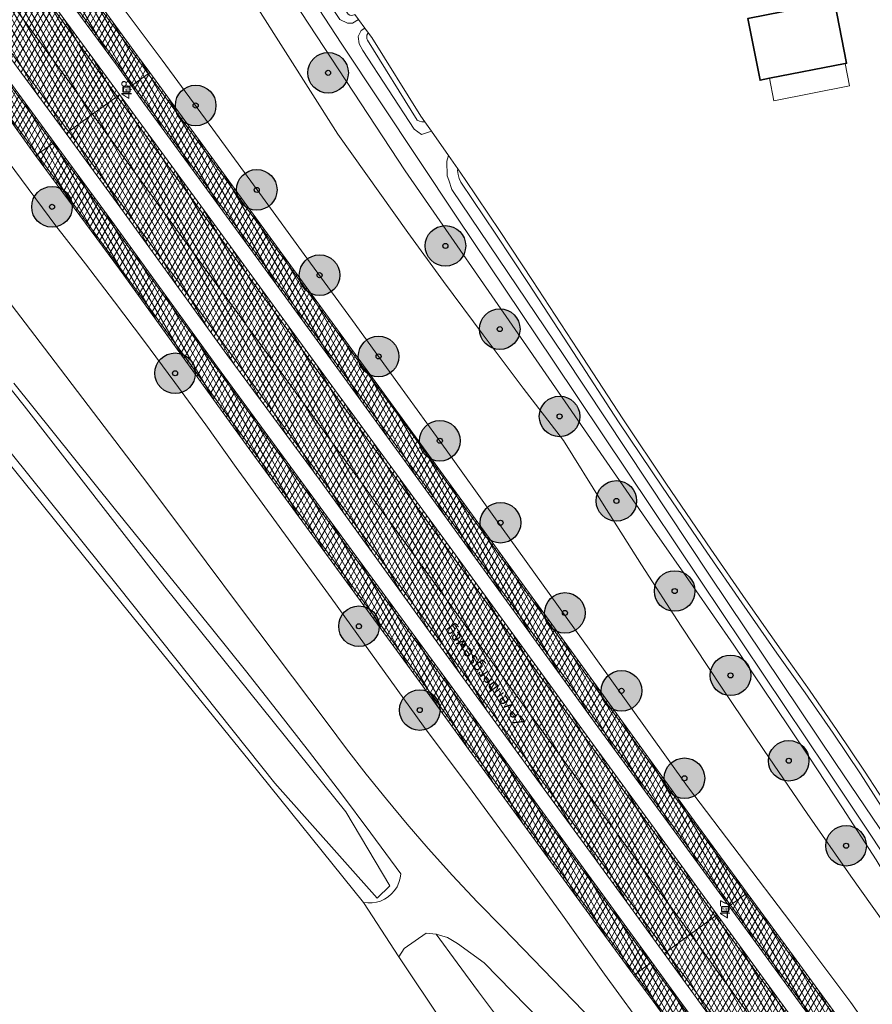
# Model space of a CAD drawing. Header units: metres. Extents: x 101608 to 104514, y 400798 to 405846.
# Tile 71 of 112: x 102911 to 102995, y 404099 to 404196. Entities that reach past the tile are written whole.
import ezdxf
from ezdxf.enums import TextEntityAlignment as Align

# ---------------------------------------------------------------- set-up
doc = ezdxf.new("R2010")
doc.units = ezdxf.units.M
for name, color, linetype, lineweight in [('B-WE-GR-BOOM-A', 63, 'Continuous', 25), ('B-WE-GR-BOOM-S', 90, 'Continuous', 25), ('B-WE-GR-GRAS-GV', 60, 'Continuous', 13), ('B-WE-GW-TALUD_KRUIN-G', 90, 'Continuous', 18), ('B-WE-IE-MEUBILAIR_WEGMEUBILAIR_PAAL-S', 7, 'Continuous', 25), ('B-WE-OG-BEBOUWING-GV', 7, 'Continuous', 35), ('B-WE-OG-BEBOUWING_LUIFEL-GV', 7, 'Continuous', 18), ('B-WE-OG-TERREIN_ERF-GV', 7, 'Continuous', 18), ('B-WE-OG-TOPOGRAFIE-T18', 7, 'Continuous', 18), ('B-WE-OG-WATER_GREPPEL-GV', 160, 'Continuous', 18), ('B-WE-OG-WATER_SLOOT-GV', 120, 'Continuous', 18), ('B-WE-VH-GESLOTENVERHARDING_ASFALT-A-500', 12, 'Continuous', 18), ('B-WE-VH-KANTVERHARDING-G', 60, 'Continuous', 18), ('B-WE-VH-VERHARDING_ASFALT-GV', 252, 'Continuous', 18), ('B-WE-VW-MARKERING_PICTOGRAM-G', 7, 'Continuous', 18)]:
    doc.layers.add(name, color=color, linetype=linetype, lineweight=lineweight)
doc.layers.add('Label_Puntobject', color=255, linetype='Continuous')
doc.styles.add('NLCS-ISO', font='NLCS-ISO.ttf')
doc.styles.add('NLCS-ISO-ANNOTATIVE-T25', font='NLCS-ISO.ttf', dxfattribs={"height": 2.5})
pattern_1 = [(60, (0, 0), (-0.4330127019, 0.25), []), (120, (0, 0), (-0.4330127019, -0.25), [])]

# ---------------------------------------------------------------- blocks, each defined once
blk = doc.blocks.new('SIE-WEG_PAAL_HECTOMETERPAAL-SO')
at = {"color": 0, "linetype": 'ByBlock', "lineweight": -2}
blk.add_lwpolyline([(-1.44375, -0.94375), (1.44375, -0.94375), (1.44375, 0.94375), (-1.44375, 0.94375)], close=True, dxfattribs=at)
at = {"color": 0, "linetype": 'ByBlock', "lineweight": -2, "style": 'NLCS-ISO'}
blk.add_text('hm', height=1.5, dxfattribs=at).set_placement((0, 0), align=Align.MIDDLE_CENTER)
at = {"style": 'NLCS-ISO'}
blk.add_attdef('WAARDE', (2.13125, -1.69375), '', height=1.5, dxfattribs=at)
blk = doc.blocks.new('SGR-BOOM_01-SO')
at = {"layer": 'B-WE-GR-BOOM-A'}
h = blk.add_hatch(color=256, dxfattribs=at)
h.dxf.hatch_style = 1
edge = h.paths.add_edge_path()
edge.add_arc((0, 0), 2, 0, 360)
at = {"color": 0, "linetype": 'ByBlock', "lineweight": -2}
for radius in [2, 0.25]:
    blk.add_circle((0, 0), radius, dxfattribs=at)

msp = doc.modelspace()

# ---------------------------------------------------------------- hatches: boundary and pattern name
at = {"layer": 'B-WE-VH-GESLOTENVERHARDING_ASFALT-A-500'}
h = msp.add_hatch(dxfattribs=at)
h.set_pattern_fill('AVH-ASFALT-SOD', color=256, scale=0.5, pattern_type=2)
h.set_pattern_definition(pattern_1)
h.paths.add_polyline_path([(102864.692, 404265.165), (102861.661, 404269.329), (102851.162, 404283.814), (102850.823, 404283.636), (102848.126, 404282.212), (102856.397, 404270.798), (102861.815, 404263.348), (102867.831, 404255.129), (102875.097, 404245.167), (102882.59, 404234.85), (102890.252, 404224.36), (102900.478, 404210.292), (102907.893, 404200.131), (102915.57, 404189.641), (102917.82, 404186.554), (102920.24, 404188.318), (102920.473, 404188.488), (102913.195, 404198.451), (102903.278, 404212.044), (102902.695, 404212.844), (102900.969, 404215.209), (102893.761, 404225.095), (102882.1, 404241.152)])
h = msp.add_hatch(dxfattribs=at)
h.set_pattern_fill('AVH-ASFALT-SOD', color=256, scale=0.5, pattern_type=2)
h.set_pattern_definition(pattern_1)
h.paths.add_polyline_path([(102848.126, 404282.212), (102845.5, 404280.827), (102845.156, 404280.645), (102858.159, 404263.042), (102869.443, 404247.432), (102880.108, 404232.754), (102888.912, 404220.635), (102897.562, 404208.804), (102898.151, 404207.999), (102899.437, 404206.24), (102910.668, 404190.844), (102915.208, 404184.65), (102915.467, 404184.839), (102917.82, 404186.554), (102915.57, 404189.641), (102907.893, 404200.131), (102900.478, 404210.292), (102890.252, 404224.36), (102882.59, 404234.85), (102875.097, 404245.167), (102867.831, 404255.129), (102861.815, 404263.348), (102856.397, 404270.798)])
h = msp.add_hatch(dxfattribs=at)
h.set_pattern_fill('AVH-ASFALT-SOD', color=256, scale=0.5, pattern_type=2)
h.set_pattern_definition(pattern_1)
h.paths.add_polyline_path([(102862.723, 404274.066), (102861.099, 404272.704), (102860.981, 404272.605), (102863.86, 404268.786), (102866.624, 404265.023), (102872.579, 404256.768), (102878.809, 404248.202), (102886.073, 404238.282), (102893.959, 404227.57), (102902.482, 404215.702), (102909.983, 404205.354), (102914.851, 404198.636), (102920.172, 404191.435), (102921.655, 404189.349), (102921.803, 404189.456), (102923.305, 404190.552), (102923.459, 404190.665), (102922.257, 404192.314), (102909.265, 404210.128), (102897.204, 404226.623), (102888.481, 404238.681), (102876.565, 404255.025), (102866.259, 404269.217)])
h = msp.add_hatch(dxfattribs=at)
h.set_pattern_fill('AVH-ASFALT-SOD', color=256, scale=0.5, pattern_type=2)
h.set_pattern_definition(pattern_1)
h.paths.add_polyline_path([(102853.08, 404267.388), (102851.209, 404266.185), (102853.206, 404263.477), (102859.269, 404255.162), (102867.35, 404244.076), (102874.334, 404234.506), (102881.159, 404225.117), (102887.769, 404216.079), (102892.067, 404210.108), (102896.965, 404203.453), (102900.745, 404198.152), (102907.228, 404189.355), (102912.201, 404182.488), (102912.358, 404182.597), (102913.898, 404183.673), (102914.045, 404183.775), (102908.935, 404190.747), (102893.927, 404211.335), (102883.031, 404226.269), (102873.516, 404239.296), (102863.384, 404253.215), (102855.666, 404263.804)])
h = msp.add_hatch(dxfattribs=at)
h.set_pattern_fill('AVH-ASFALT-SOD', color=256, scale=0.5, pattern_type=2)
h.set_pattern_definition(pattern_1)
h.paths.add_polyline_path([(102923.459, 404190.665), (102923.305, 404190.552), (102921.803, 404189.456), (102921.655, 404189.349), (102922.865, 404187.648), (102928.27, 404180.28), (102933.693, 404172.863), (102939.685, 404164.617), (102944.008, 404158.719), (102951.472, 404148.459), (102959.664, 404137.169), (102967.625, 404126.169), (102975.218, 404115.827), (102980.555, 404108.514), (102980.703, 404108.621), (102982.216, 404109.712), (102982.344, 404109.805), (102977.558, 404116.335), (102963.873, 404135.205), (102948.596, 404156.215), (102935.048, 404174.762)])
h = msp.add_hatch(dxfattribs=at)
h.set_pattern_fill('AVH-ASFALT-SOD', color=256, scale=0.5, pattern_type=2)
h.set_pattern_definition(pattern_1)
h.paths.add_polyline_path([(102920.473, 404188.488), (102920.24, 404188.318), (102917.82, 404186.554), (102921.765, 404181.142), (102929.177, 404170.965), (102936.77, 404160.597), (102945.474, 404148.649), (102951.711, 404140.088), (102959.564, 404129.295), (102967.935, 404117.854), (102975.661, 404107.246), (102976.75, 404105.745), (102979.198, 404107.522), (102979.39, 404107.661), (102976.687, 404111.373), (102964.099, 404128.654), (102953.056, 404143.84), (102941.133, 404160.149), (102930.093, 404175.324), (102922.044, 404186.338)])
h = msp.add_hatch(dxfattribs=at)
h.set_pattern_fill('AVH-ASFALT-SOD', color=256, scale=0.5, pattern_type=2)
h.set_pattern_definition(pattern_1)
h.paths.add_polyline_path([(102917.82, 404186.554), (102915.467, 404184.839), (102915.208, 404184.65), (102920.496, 404177.435), (102931.063, 404162.87), (102940.253, 404150.448), (102952.113, 404134.076), (102961.616, 404121.04), (102970.842, 404108.401), (102974.146, 404103.855), (102974.381, 404104.025), (102976.75, 404105.745), (102975.661, 404107.246), (102967.935, 404117.854), (102959.564, 404129.295), (102951.711, 404140.088), (102945.474, 404148.649), (102936.77, 404160.597), (102929.177, 404170.965), (102921.765, 404181.142)])
h = msp.add_hatch(dxfattribs=at)
h.set_pattern_fill('AVH-ASFALT-SOD', color=256, scale=0.5, pattern_type=2)
h.set_pattern_definition(pattern_1)
h.paths.add_polyline_path([(102914.045, 404183.775), (102913.898, 404183.673), (102912.358, 404182.597), (102912.201, 404182.488), (102912.654, 404181.863), (102920.472, 404171.278), (102925.557, 404164.23), (102933.156, 404153.727), (102942.228, 404141.317), (102949.838, 404130.925), (102954.967, 404123.863), (102966.117, 404108.621), (102971.182, 404101.718), (102971.306, 404101.807), (102972.825, 404102.887), (102972.948, 404102.975), (102965.644, 404112.996), (102953.621, 404129.565), (102941.69, 404145.847), (102930.137, 404161.624), (102919.734, 404176.014)])
h = msp.add_hatch(dxfattribs=at)
h.set_pattern_fill('AVH-ASFALT-SOD', color=256, scale=0.5, pattern_type=2)
h.set_pattern_definition(pattern_1)
h.paths.add_polyline_path([(102982.344, 404109.805), (102982.216, 404109.712), (102980.703, 404108.621), (102980.555, 404108.514), (102986.884, 404099.868), (102993.8, 404090.362), (102999.506, 404082.505), (103005.978, 404073.673), (103011, 404066.8), (103016.596, 404059.023), (103023.916, 404049.018), (103031.868, 404038.176), (103039.45, 404027.797), (103039.591, 404027.901), (103041.09, 404028.997), (103041.22, 404029.092), (103036.089, 404036.11), (103023.93, 404052.894), (103012.994, 404067.934), (102999.616, 404086.158), (102986.901, 404103.587)])
h = msp.add_hatch(dxfattribs=at)
h.set_pattern_fill('AVH-ASFALT-SOD', color=256, scale=0.5, pattern_type=2)
h.set_pattern_definition(pattern_1)
h.paths.add_polyline_path([(102979.39, 404107.661), (102979.198, 404107.522), (102976.75, 404105.745), (102984.181, 404095.506), (102992.16, 404084.631), (103002.08, 404070.981), (103011.327, 404058.316), (103018.979, 404047.826), (103027.25, 404036.468), (103035.609, 404024.99), (103038.066, 404026.786), (103038.319, 404026.971), (103022.644, 404048.329), (103011.036, 404064.206), (102998.45, 404081.518), (102987.746, 404096.184)])
h = msp.add_hatch(dxfattribs=at)
h.set_pattern_fill('AVH-ASFALT-SOD', color=256, scale=0.5, pattern_type=2)
h.set_pattern_definition(pattern_1)
h.paths.add_polyline_path([(102976.75, 404105.745), (102974.381, 404104.025), (102974.146, 404103.855), (102980.622, 404094.945), (102992.034, 404079.332), (103004.224, 404062.66), (103016.772, 404045.436), (103028.194, 404029.789), (103033.05, 404023.12), (103033.256, 404023.27), (103035.609, 404024.99), (103027.25, 404036.468), (103018.979, 404047.826), (103011.327, 404058.316), (103002.08, 404070.981), (102992.16, 404084.631), (102984.181, 404095.506)])
h = msp.add_hatch(dxfattribs=at)
h.set_pattern_fill('AVH-ASFALT-SOD', color=256, scale=0.5, pattern_type=2)
h.set_pattern_definition(pattern_1)
h.paths.add_polyline_path([(102972.948, 404102.975), (102972.825, 404102.887), (102971.306, 404101.807), (102971.182, 404101.718), (102973.075, 404099.138), (102980.608, 404088.734), (102989.392, 404076.662), (103002.222, 404059.04), (103006.743, 404052.817), (103015.318, 404041.257), (103024.393, 404028.845), (103030.107, 404020.993), (103030.227, 404021.078), (103031.737, 404022.153), (103031.861, 404022.241), (103030.305, 404024.378), (103016.746, 404042.924), (103007.002, 404056.292), (102996.239, 404071.085), (102986.302, 404084.737), (102975.541, 404099.417)])

# ---------------------------------------------------------------- linework, layer by layer
at = {"layer": 'B-WE-GR-GRAS-GV'}
msp.add_lwpolyline([(102970.012, 404073.91), (102952.371, 404096.968), (102948.001, 404103.519), (102944.529, 404108.886), (102933.254, 404122.858), (102920.75, 404138.299), (102908.18, 404153.831)], dxfattribs=at)
at = {"layer": 'B-WE-GW-TALUD_KRUIN-G', "flags": 128}
for points in [[(103004.735, 404093.697), (103000.816, 404099.5), (102996.94, 404105.333), (102992.571, 404111.466), (102988.258, 404117.638), (102984.002, 404123.849), (102979.802, 404130.099), (102975.839, 404136.112), (102971.928, 404142.159), (102968.071, 404148.24), (102964.226, 404154.407), (102960.266, 404159.562), (102956.311, 404164.804), (102952.402, 404170.08), (102948.896, 404174.895), (102942, 404184.607), (102931.675, 404200.847)], [(102919.657, 404198.625), (102924.687, 404191.872), (102929.686, 404185.095), (102934.323, 404178.749), (102938.932, 404172.383), (102943.44, 404166.225), (102947.926, 404160.052), (102952.659, 404153.489), (102957.367, 404146.908), (102966.949, 404133.599), (102976.454, 404120.314), (102981.564, 404113.61), (102986.65, 404106.888), (102992.572, 404099), (103003.841, 404082.97), (103015.397, 404068.138), (103020.742, 404060.755), (103031.257, 404046.269), (103041.114, 404032.747), (103052.432, 404017.431), (103052.961, 404016.695), (103078.524, 403981.123), (103080.336, 403978.709), (103098.853, 403954.05)], [(102972.784, 404095.648), (102968.28, 404101.796), (102964.154, 404107.621), (102959.977, 404113.409), (102955.239, 404119.847), (102950.439, 404126.239), (102941.323, 404138.902), (102931.99, 404151.744), (102928.977, 404155.948), (102925.93, 404160.126), (102922.847, 404164.278), (102919.993, 404168.058), (102917.111, 404171.816), (102914.199, 404175.551), (102909.496, 404181.909)], [(102908.369, 404169.603), (102913.077, 404163.5), (102917.927, 404157.164), (102922.754, 404150.809), (102925.62, 404146.978), (102932.394, 404137.923), (102940.957, 404126.572), (102942.853, 404124.025), (102944.796, 404121.513), (102946.785, 404119.038), (102948.819, 404116.6), (102950.898, 404114.2), (102953.295, 404111.54), (102955.746, 404108.931), (102958.251, 404106.374), (102967.21, 404097.14)], [(102961.981, 404097.226), (102956.429, 404102.916), (102953.795, 404104.837), (102952.812, 404105.419), (102951.689, 404105.765), (102953.766, 404102.911), (102955.864, 404100.074), (102958.529, 404096.534)]]:
    msp.add_lwpolyline(points, dxfattribs=at)
at = {"layer": 'B-WE-OG-BEBOUWING-GV', "flags": 128}
msp.add_lwpolyline([(102991.995, 404191.554), (102992.142, 404191.583), (102990.951, 404197.673), (102982.405, 404195.987), (102983.608, 404189.912), (102984.539, 404190.094)], close=True, dxfattribs=at)
at = {"layer": 'B-WE-OG-BEBOUWING_LUIFEL-GV', "flags": 128}
msp.add_lwpolyline([(102984.539, 404190.094), (102984.97, 404187.892), (102992.427, 404189.352), (102991.995, 404191.554)], close=True, dxfattribs=at)
at = {"layer": 'B-WE-OG-TERREIN_ERF-GV', "flags": 128}
msp.add_lwpolyline([(102992.142, 404191.583), (102991.995, 404191.554), (102984.539, 404190.094), (102983.608, 404189.912), (102982.405, 404195.987), (102990.951, 404197.673)], close=True, dxfattribs=at)
msp.add_lwpolyline([(102944.038, 404195.885), (102944.661, 404195.052), (102945.029, 404194.56), (102945.353, 404194.127), (102950.171, 404186.375), (102950.577, 404185.797), (102951.226, 404184.871), (102952.905, 404182.478), (102953.811, 404181.187), (102954.556, 404180.126), (102957.99, 404174.998), (102961.197, 404170.156), (102965.659, 404163.35), (102970.081, 404156.523), (102974.406, 404150.088), (102978.775, 404143.68), (102982.214, 404138.702), (102985.678, 404133.744), (102988.48, 404129.811), (102991.227, 404125.834), (102993.915, 404121.817), (102996.736, 404117.466)], dxfattribs=at)
at = {"layer": 'B-WE-OG-WATER_GREPPEL-GV', "flags": 128}
msp.add_lwpolyline([(102958.529, 404096.534), (102955.864, 404100.074), (102953.766, 404102.911), (102951.689, 404105.765), (102950.718, 404105.846), (102948.538, 404104.336), (102948.001, 404103.519), (102952.371, 404096.968)], dxfattribs=at)
at = {"layer": 'B-WE-OG-WATER_SLOOT-GV', "flags": 128}
for points in [[(103103.82, 403951.663), (103090.069, 403972.038), (103077.794, 403990.96), (103064.779, 404010.372), (103051.628, 404029.806), (103036.583, 404052.248), (103023.209, 404072.766), (103009.249, 404093.386), (102990.21, 404122.013), (102977.786, 404140.547), (102963.253, 404162.208), (102953.734, 404176.399), (102942.391, 404193.454), (102926.63, 404217.602), (102912.852, 404239.358), (102897.964, 404261.564)], [(102897.964, 404261.564), (102912.852, 404239.358), (102926.63, 404217.602), (102942.391, 404193.454), (102953.734, 404176.399), (102963.253, 404162.208), (102977.786, 404140.547), (102990.21, 404122.013), (103009.249, 404093.386), (103023.209, 404072.766), (103036.583, 404052.248), (103051.628, 404029.806), (103064.779, 404010.372), (103077.794, 403990.96), (103090.069, 403972.038), (103103.82, 403951.663)], [(102898.677, 404262.011), (102913.7, 404240.018), (102927.241, 404218.229), (102942.18, 404195.878), (102942.956, 404195.523), (102943.451, 404195.529), (102944.038, 404195.885), (102943.663, 404196.387), (102943.599, 404196.352), (102943.465, 404196.309), (102943.324, 404196.301), (102943.186, 404196.33), (102943.011, 404196.431), (102935.447, 404208.081), (102928.264, 404219.178), (102924.525, 404225.045), (102920.725, 404230.872), (102916.856, 404236.668), (102912.926, 404242.423), (102909.542, 404247.498)], [(102937.679, 404197.632), (102948.627, 404180.991), (102960.885, 404163.291), (102972.995, 404145.782), (102977.031, 404140.013), (102981.025, 404134.216), (102984.976, 404128.389), (102988.372, 404123.308), (102991.736, 404118.205), (102995.067, 404113.081), (102997.839, 404108.411), (103000.66, 404103.77), (103003.531, 404099.16), (103006.45, 404094.58)], [(103010.369, 404094.095), (102991.095, 404122.578), (102978.646, 404141.131), (102964.273, 404162.774), (102953.224, 404179.138), (102952.929, 404180.041), (102952.776, 404180.485), (102952.747, 404181.917), (102952.905, 404182.478), (102951.226, 404184.871), (102950.255, 404184.553), (102949.525, 404185.086), (102944.473, 404192.842), (102944.083, 404193.497), (102943.997, 404194.207), (102944.287, 404194.805), (102944.661, 404195.052), (102944.038, 404195.885), (102943.451, 404195.529), (102942.956, 404195.523), (102942.18, 404195.878)], [(102996.314, 404117.197), (102993.498, 404121.542), (102990.813, 404125.553), (102988.07, 404129.524), (102985.27, 404133.456), (102981.803, 404138.417), (102978.363, 404143.397), (102973.992, 404149.808), (102969.664, 404156.248), (102965.24, 404163.077), (102960.779, 404169.881), (102957.574, 404174.721), (102954.123, 404179.873), (102953.952, 404180.232), (102953.844, 404180.614), (102953.801, 404181.009), (102953.811, 404181.187), (102952.905, 404182.478), (102952.747, 404181.917), (102952.776, 404180.485), (102952.929, 404180.041), (102953.224, 404179.138), (102964.273, 404162.774), (102978.646, 404141.131), (102991.095, 404122.578), (103010.369, 404094.095)], [(102892.547, 404181.068), (102911.07, 404157.816), (102924.957, 404139.965), (102942.773, 404117.814), (102947.115, 404110.523), (102945.888, 404109.301), (102935.8, 404120.646), (102920.373, 404139.964), (102904.555, 404159.669)], [(102904.555, 404159.669), (102920.373, 404139.964), (102935.8, 404120.646), (102945.888, 404109.301), (102947.115, 404110.523), (102942.773, 404117.814), (102924.957, 404139.965), (102911.07, 404157.816), (102892.547, 404181.068)], [(102908.18, 404153.831), (102920.75, 404138.299), (102933.254, 404122.858), (102944.529, 404108.886), (102944.949, 404108.832), (102945.372, 404108.837), (102945.791, 404108.899), (102946.198, 404109.018), (102946.584, 404109.191), (102946.961, 404109.429), (102947.3, 404109.718), (102947.594, 404110.054), (102947.836, 404110.428), (102948.022, 404110.833), (102948.148, 404111.261), (102948.211, 404111.702), (102945.245, 404115.717), (102942.247, 404119.707), (102939.215, 404123.672), (102936.064, 404127.721), (102932.879, 404131.744), (102929.66, 404135.739), (102919.938, 404147.743), (102910.055, 404160.064)]]:
    msp.add_lwpolyline(points, dxfattribs=at)
msp.add_lwpolyline([(102945.029, 404194.56), (102944.661, 404195.052), (102944.287, 404194.805), (102943.997, 404194.207), (102944.083, 404193.497), (102944.473, 404192.842), (102949.525, 404185.086), (102950.255, 404184.553), (102951.226, 404184.871), (102950.577, 404185.797), (102950.281, 404185.82), (102950.048, 404185.882), (102949.827, 404185.98), (102944.929, 404193.853), (102944.867, 404193.984), (102944.839, 404194.127), (102944.863, 404194.332), (102944.957, 404194.515)], close=True, dxfattribs=at)
at = {"layer": 'B-WE-VH-KANTVERHARDING-G', "flags": 128}
for points in [[(102864.692, 404265.165), (102861.661, 404269.329), (102851.162, 404283.814), (102850.823, 404283.636), (102848.126, 404282.212), (102856.397, 404270.798), (102861.815, 404263.348), (102867.831, 404255.129), (102875.097, 404245.167), (102882.59, 404234.85), (102890.252, 404224.36), (102900.478, 404210.292), (102907.893, 404200.131), (102915.57, 404189.641), (102917.82, 404186.554), (102920.24, 404188.318), (102920.473, 404188.488), (102913.195, 404198.451), (102903.278, 404212.044), (102902.695, 404212.844), (102900.969, 404215.209), (102893.761, 404225.095), (102882.1, 404241.152)], [(102848.126, 404282.212), (102845.5, 404280.827), (102845.156, 404280.645), (102858.159, 404263.042), (102869.443, 404247.432), (102880.108, 404232.754), (102888.912, 404220.635), (102897.562, 404208.804), (102898.151, 404207.999), (102899.437, 404206.24), (102910.668, 404190.844), (102915.208, 404184.65), (102915.467, 404184.839), (102917.82, 404186.554), (102915.57, 404189.641), (102907.893, 404200.131), (102900.478, 404210.292), (102890.252, 404224.36), (102882.59, 404234.85), (102875.097, 404245.167), (102867.831, 404255.129), (102861.815, 404263.348), (102856.397, 404270.798)], [(102862.723, 404274.066), (102861.099, 404272.704), (102860.981, 404272.605), (102863.86, 404268.786), (102866.624, 404265.023), (102872.579, 404256.768), (102878.809, 404248.202), (102886.073, 404238.282), (102893.959, 404227.57), (102902.482, 404215.702), (102909.983, 404205.354), (102914.851, 404198.636), (102920.172, 404191.435), (102921.655, 404189.349), (102921.803, 404189.456), (102923.305, 404190.552), (102923.459, 404190.665), (102922.257, 404192.314), (102909.265, 404210.128), (102897.204, 404226.623), (102888.481, 404238.681), (102876.565, 404255.025), (102866.259, 404269.217)], [(102853.08, 404267.388), (102851.209, 404266.185), (102853.206, 404263.477), (102859.269, 404255.162), (102867.35, 404244.076), (102874.334, 404234.506), (102881.159, 404225.117), (102887.769, 404216.079), (102892.067, 404210.108), (102896.965, 404203.453), (102900.745, 404198.152), (102907.228, 404189.355), (102912.201, 404182.488), (102912.358, 404182.597), (102913.898, 404183.673), (102914.045, 404183.775), (102908.935, 404190.747), (102893.927, 404211.335), (102883.031, 404226.269), (102873.516, 404239.296), (102863.384, 404253.215), (102855.666, 404263.804)], [(102923.459, 404190.665), (102923.305, 404190.552), (102921.803, 404189.456), (102921.655, 404189.349), (102922.865, 404187.648), (102928.27, 404180.28), (102933.693, 404172.863), (102939.685, 404164.617), (102944.008, 404158.719), (102951.472, 404148.459), (102959.664, 404137.169), (102967.625, 404126.169), (102975.218, 404115.827), (102980.555, 404108.514), (102980.703, 404108.621), (102982.216, 404109.712), (102982.344, 404109.805), (102977.558, 404116.335), (102963.873, 404135.205), (102948.596, 404156.215), (102935.048, 404174.762)], [(102920.473, 404188.488), (102920.24, 404188.318), (102917.82, 404186.554), (102921.765, 404181.142), (102929.177, 404170.965), (102936.77, 404160.597), (102945.474, 404148.649), (102951.711, 404140.088), (102959.564, 404129.295), (102967.935, 404117.854), (102975.661, 404107.246), (102976.75, 404105.745), (102979.198, 404107.522), (102979.39, 404107.661), (102976.687, 404111.373), (102964.099, 404128.654), (102953.056, 404143.84), (102941.133, 404160.149), (102930.093, 404175.324), (102922.044, 404186.338)], [(102917.82, 404186.554), (102915.467, 404184.839), (102915.208, 404184.65), (102920.496, 404177.435), (102931.063, 404162.87), (102940.253, 404150.448), (102952.113, 404134.076), (102961.616, 404121.04), (102970.842, 404108.401), (102974.146, 404103.855), (102974.381, 404104.025), (102976.75, 404105.745), (102975.661, 404107.246), (102967.935, 404117.854), (102959.564, 404129.295), (102951.711, 404140.088), (102945.474, 404148.649), (102936.77, 404160.597), (102929.177, 404170.965), (102921.765, 404181.142)], [(102914.045, 404183.775), (102913.898, 404183.673), (102912.358, 404182.597), (102912.201, 404182.488), (102912.654, 404181.863), (102920.472, 404171.278), (102925.557, 404164.23), (102933.156, 404153.727), (102942.228, 404141.317), (102949.838, 404130.925), (102954.967, 404123.863), (102966.117, 404108.621), (102971.182, 404101.718), (102971.306, 404101.807), (102972.825, 404102.887), (102972.948, 404102.975), (102965.644, 404112.996), (102953.621, 404129.565), (102941.69, 404145.847), (102930.137, 404161.624), (102919.734, 404176.014)], [(102982.344, 404109.805), (102982.216, 404109.712), (102980.703, 404108.621), (102980.555, 404108.514), (102986.884, 404099.868), (102993.8, 404090.362), (102999.506, 404082.505), (103005.978, 404073.673), (103011, 404066.8), (103016.596, 404059.023), (103023.916, 404049.018), (103031.868, 404038.176), (103039.45, 404027.797), (103039.591, 404027.901), (103041.09, 404028.997), (103041.22, 404029.092), (103036.089, 404036.11), (103023.93, 404052.894), (103012.994, 404067.934), (102999.616, 404086.158), (102986.901, 404103.587)], [(102979.39, 404107.661), (102979.198, 404107.522), (102976.75, 404105.745), (102984.181, 404095.506), (102992.16, 404084.631), (103002.08, 404070.981), (103011.327, 404058.316), (103018.979, 404047.826), (103027.25, 404036.468), (103035.609, 404024.99), (103038.066, 404026.786), (103038.319, 404026.971), (103022.644, 404048.329), (103011.036, 404064.206), (102998.45, 404081.518), (102987.746, 404096.184)], [(102976.75, 404105.745), (102974.381, 404104.025), (102974.146, 404103.855), (102980.622, 404094.945), (102992.034, 404079.332), (103004.224, 404062.66), (103016.772, 404045.436), (103028.194, 404029.789), (103033.05, 404023.12), (103033.256, 404023.27), (103035.609, 404024.99), (103027.25, 404036.468), (103018.979, 404047.826), (103011.327, 404058.316), (103002.08, 404070.981), (102992.16, 404084.631), (102984.181, 404095.506)], [(102972.948, 404102.975), (102972.825, 404102.887), (102971.306, 404101.807), (102971.182, 404101.718), (102973.075, 404099.138), (102980.608, 404088.734), (102989.392, 404076.662), (103002.222, 404059.04), (103006.743, 404052.817), (103015.318, 404041.257), (103024.393, 404028.845), (103030.107, 404020.993), (103030.227, 404021.078), (103031.737, 404022.153), (103031.861, 404022.241), (103030.305, 404024.378), (103016.746, 404042.924), (103007.002, 404056.292), (102996.239, 404071.085), (102986.302, 404084.737), (102975.541, 404099.417)]]:
    msp.add_lwpolyline(points, close=True, dxfattribs=at)
at = {"layer": 'B-WE-VH-VERHARDING_ASFALT-GV', "flags": 128}
for points in [[(102864.692, 404265.165), (102861.661, 404269.329), (102851.162, 404283.814), (102850.823, 404283.636), (102848.126, 404282.212), (102856.397, 404270.798), (102861.815, 404263.348), (102867.831, 404255.129), (102875.097, 404245.167), (102882.59, 404234.85), (102890.252, 404224.36), (102900.478, 404210.292), (102907.893, 404200.131), (102915.57, 404189.641), (102917.82, 404186.554), (102920.24, 404188.318), (102920.473, 404188.488), (102913.195, 404198.451), (102903.278, 404212.044), (102902.695, 404212.844), (102900.969, 404215.209), (102893.761, 404225.095), (102882.1, 404241.152)], [(102848.126, 404282.212), (102845.5, 404280.827), (102845.156, 404280.645), (102858.159, 404263.042), (102869.443, 404247.432), (102880.108, 404232.754), (102888.912, 404220.635), (102897.562, 404208.804), (102898.151, 404207.999), (102899.437, 404206.24), (102910.668, 404190.844), (102915.208, 404184.65), (102915.467, 404184.839), (102917.82, 404186.554), (102915.57, 404189.641), (102907.893, 404200.131), (102900.478, 404210.292), (102890.252, 404224.36), (102882.59, 404234.85), (102875.097, 404245.167), (102867.831, 404255.129), (102861.815, 404263.348), (102856.397, 404270.798)], [(102862.723, 404274.066), (102861.099, 404272.704), (102860.981, 404272.605), (102863.86, 404268.786), (102866.624, 404265.023), (102872.579, 404256.768), (102878.809, 404248.202), (102886.073, 404238.282), (102893.959, 404227.57), (102902.482, 404215.702), (102909.983, 404205.354), (102914.851, 404198.636), (102920.172, 404191.435), (102921.655, 404189.349), (102921.803, 404189.456), (102923.305, 404190.552), (102923.459, 404190.665), (102922.257, 404192.314), (102909.265, 404210.128), (102897.204, 404226.623), (102888.481, 404238.681), (102876.565, 404255.025), (102866.259, 404269.217)], [(102853.08, 404267.388), (102851.209, 404266.185), (102853.206, 404263.477), (102859.269, 404255.162), (102867.35, 404244.076), (102874.334, 404234.506), (102881.159, 404225.117), (102887.769, 404216.079), (102892.067, 404210.108), (102896.965, 404203.453), (102900.745, 404198.152), (102907.228, 404189.355), (102912.201, 404182.488), (102912.358, 404182.597), (102913.898, 404183.673), (102914.045, 404183.775), (102908.935, 404190.747), (102893.927, 404211.335), (102883.031, 404226.269), (102873.516, 404239.296), (102863.384, 404253.215), (102855.666, 404263.804)], [(102923.459, 404190.665), (102923.305, 404190.552), (102921.803, 404189.456), (102921.655, 404189.349), (102922.865, 404187.648), (102928.27, 404180.28), (102933.693, 404172.863), (102939.685, 404164.617), (102944.008, 404158.719), (102951.472, 404148.459), (102959.664, 404137.169), (102967.625, 404126.169), (102975.218, 404115.827), (102980.555, 404108.514), (102980.703, 404108.621), (102982.216, 404109.712), (102982.344, 404109.805), (102977.558, 404116.335), (102963.873, 404135.205), (102948.596, 404156.215), (102935.048, 404174.762)], [(102920.473, 404188.488), (102920.24, 404188.318), (102917.82, 404186.554), (102921.765, 404181.142), (102929.177, 404170.965), (102936.77, 404160.597), (102945.474, 404148.649), (102951.711, 404140.088), (102959.564, 404129.295), (102967.935, 404117.854), (102975.661, 404107.246), (102976.75, 404105.745), (102979.198, 404107.522), (102979.39, 404107.661), (102976.687, 404111.373), (102964.099, 404128.654), (102953.056, 404143.84), (102941.133, 404160.149), (102930.093, 404175.324), (102922.044, 404186.338)], [(102917.82, 404186.554), (102915.467, 404184.839), (102915.208, 404184.65), (102920.496, 404177.435), (102931.063, 404162.87), (102940.253, 404150.448), (102952.113, 404134.076), (102961.616, 404121.04), (102970.842, 404108.401), (102974.146, 404103.855), (102974.381, 404104.025), (102976.75, 404105.745), (102975.661, 404107.246), (102967.935, 404117.854), (102959.564, 404129.295), (102951.711, 404140.088), (102945.474, 404148.649), (102936.77, 404160.597), (102929.177, 404170.965), (102921.765, 404181.142)], [(102914.045, 404183.775), (102913.898, 404183.673), (102912.358, 404182.597), (102912.201, 404182.488), (102912.654, 404181.863), (102920.472, 404171.278), (102925.557, 404164.23), (102933.156, 404153.727), (102942.228, 404141.317), (102949.838, 404130.925), (102954.967, 404123.863), (102966.117, 404108.621), (102971.182, 404101.718), (102971.306, 404101.807), (102972.825, 404102.887), (102972.948, 404102.975), (102965.644, 404112.996), (102953.621, 404129.565), (102941.69, 404145.847), (102930.137, 404161.624), (102919.734, 404176.014)], [(102982.344, 404109.805), (102982.216, 404109.712), (102980.703, 404108.621), (102980.555, 404108.514), (102986.884, 404099.868), (102993.8, 404090.362), (102999.506, 404082.505), (103005.978, 404073.673), (103011, 404066.8), (103016.596, 404059.023), (103023.916, 404049.018), (103031.868, 404038.176), (103039.45, 404027.797), (103039.591, 404027.901), (103041.09, 404028.997), (103041.22, 404029.092), (103036.089, 404036.11), (103023.93, 404052.894), (103012.994, 404067.934), (102999.616, 404086.158), (102986.901, 404103.587)], [(102979.39, 404107.661), (102979.198, 404107.522), (102976.75, 404105.745), (102984.181, 404095.506), (102992.16, 404084.631), (103002.08, 404070.981), (103011.327, 404058.316), (103018.979, 404047.826), (103027.25, 404036.468), (103035.609, 404024.99), (103038.066, 404026.786), (103038.319, 404026.971), (103022.644, 404048.329), (103011.036, 404064.206), (102998.45, 404081.518), (102987.746, 404096.184)], [(102976.75, 404105.745), (102974.381, 404104.025), (102974.146, 404103.855), (102980.622, 404094.945), (102992.034, 404079.332), (103004.224, 404062.66), (103016.772, 404045.436), (103028.194, 404029.789), (103033.05, 404023.12), (103033.256, 404023.27), (103035.609, 404024.99), (103027.25, 404036.468), (103018.979, 404047.826), (103011.327, 404058.316), (103002.08, 404070.981), (102992.16, 404084.631), (102984.181, 404095.506)], [(102972.948, 404102.975), (102972.825, 404102.887), (102971.306, 404101.807), (102971.182, 404101.718), (102973.075, 404099.138), (102980.608, 404088.734), (102989.392, 404076.662), (103002.222, 404059.04), (103006.743, 404052.817), (103015.318, 404041.257), (103024.393, 404028.845), (103030.107, 404020.993), (103030.227, 404021.078), (103031.737, 404022.153), (103031.861, 404022.241), (103030.305, 404024.378), (103016.746, 404042.924), (103007.002, 404056.292), (102996.239, 404071.085), (102986.302, 404084.737), (102975.541, 404099.417)]]:
    msp.add_lwpolyline(points, close=True, dxfattribs=at)
at = {"layer": 'B-WE-VW-MARKERING_PICTOGRAM-G', "flags": 128}
for points in [[(102920.24, 404188.318), (102919.074, 404189.911), (102913.034, 404198.247), (102906.9, 404206.629), (102900.662, 404215.243), (102893.184, 404225.49), (102884.701, 404237.115), (102876.432, 404248.455), (102868.999, 404258.669), (102860.798, 404269.91), (102857.131, 404274.966), (102850.823, 404283.636)], [(102845.5, 404280.827), (102850.67, 404273.726), (102857.069, 404265.001), (102862.6, 404257.381), (102870.68, 404246.303), (102877.502, 404236.922), (102886.354, 404224.777), (102894.367, 404213.758), (102902.273, 404202.924), (102910.853, 404191.178), (102915.333, 404185.023), (102915.467, 404184.839)], [(102991.47, 404093.856), (102983.38, 404104.95), (102980.703, 404108.621), (102975.34, 404115.974), (102967.797, 404126.311), (102959.825, 404137.279), (102951.589, 404148.61), (102944.148, 404158.854), (102933.837, 404172.96), (102925.931, 404183.774), (102921.803, 404189.456), (102919.063, 404193.227), (102910.102, 404205.477)], [(102913.58, 404203.845), (102922.037, 404192.279), (102923.305, 404190.552), (102930.043, 404181.373), (102935.771, 404173.508), (102942.403, 404164.455), (102948.882, 404155.616), (102954.622, 404147.678), (102962.037, 404137.451), (102969.1, 404127.659), (102978.917, 404114.202), (102982.216, 404109.712), (102984.611, 404106.452), (102988.897, 404100.537), (102996.601, 404089.992)], [(102915.57, 404189.641), (102907.893, 404200.131)], [(103077.847, 403955.626), (103065.062, 403973.21), (103055.434, 403986.452), (103043.688, 404002.633), (103037.743, 404010.766), (103030.227, 404021.078), (103024.221, 404029.319), (103006.784, 404053.119), (102989.581, 404076.747), (102978.384, 404092.104), (102971.306, 404101.807), (102966.168, 404108.851), (102955.06, 404124.123), (102942.386, 404141.467), (102932.523, 404154.939), (102923.837, 404166.917), (102912.358, 404182.597), (102911.905, 404183.216), (102900.306, 404199.128)], [(102917.82, 404186.554), (102915.57, 404189.641)], [(102909.718, 404189.39), (102913.898, 404183.673), (102919.746, 404175.673), (102927.882, 404164.513), (102936.347, 404152.897), (102944.006, 404142.402), (102952.186, 404131.219), (102957.51, 404123.957), (102967.556, 404110.114), (102972.825, 404102.887), (102977.398, 404096.613), (102987.817, 404082.371), (102996.123, 404070.907), (103006.889, 404056.165), (103017.124, 404042.157), (103027.709, 404027.666), (103031.737, 404022.153), (103038.047, 404013.516), (103045.762, 404002.976), (103057.857, 403986.264), (103068.072, 403972.133), (103079.62, 403956.347)], [(102979.198, 404107.522), (102973.823, 404114.891), (102966.106, 404125.468), (102959.901, 404133.966), (102954.492, 404141.39), (102948.458, 404149.675), (102943.903, 404155.913), (102938.476, 404163.352), (102932.08, 404172.115), (102924.91, 404181.935), (102920.24, 404188.318)], [(102921.765, 404181.142), (102917.82, 404186.554)], [(102915.467, 404184.839), (102919.863, 404178.799), (102929.134, 404166.088), (102939.573, 404151.809), (102947.896, 404140.375), (102956.387, 404128.728), (102964.072, 404118.188), (102973.18, 404105.669), (102974.381, 404104.025)], [(102929.177, 404170.965), (102921.765, 404181.142)], [(102936.77, 404160.597), (102929.177, 404170.965)], [(102945.474, 404148.649), (102936.77, 404160.597)], [(102951.711, 404140.088), (102945.474, 404148.649)], [(102959.564, 404129.295), (102951.711, 404140.088)], [(102967.935, 404117.854), (102959.564, 404129.295)], [(102975.661, 404107.246), (102967.935, 404117.854)], [(102976.75, 404105.745), (102975.661, 404107.246)], [(103038.066, 404026.786), (103034.387, 404031.822), (103026.092, 404043.152), (103021.065, 404050.087), (103014.2, 404059.498), (103009.402, 404066.057), (103003.99, 404073.558), (102997.213, 404082.836), (102990.183, 404092.442), (102980.192, 404106.159), (102979.198, 404107.522)], [(102984.181, 404095.506), (102976.75, 404105.745)], [(102974.381, 404104.025), (102981.475, 404094.311), (102989.309, 404083.554), (102997.314, 404072.56), (103005.472, 404061.369), (103012.908, 404051.161), (103020.761, 404040.373), (103026.655, 404032.319), (103033.256, 404023.27)]]:
    msp.add_lwpolyline(points, dxfattribs=at)

# ---------------------------------------------------------------- block references
at = {"layer": 'B-WE-GR-BOOM-S'}
for p in [(102941.036, 404190.636), (102927.983, 404187.413), (102934, 404179.1), (102913.823, 404177.431), (102952.602, 404173.58), (102940.197, 404170.698), (102957.958, 404165.377), (102946.009, 404162.684), (102925.957, 404161.032), (102963.857, 404156.776), (102952.047, 404154.373), (102969.45, 404148.443), (102958.03, 404146.298), (102975.197, 404139.567), (102964.379, 404137.409), (102944.081, 404136.097), (102980.701, 404131.257), (102969.957, 404129.728), (102950.068, 404127.836), (102986.435, 404122.841), (102976.161, 404121.112), (102992.094, 404114.46)]:
    msp.add_blockref('SGR-BOOM_01-SO', p, dxfattribs=at)
at = {"layer": 'B-WE-IE-MEUBILAIR_WEGMEUBILAIR_PAAL-S', "xscale": 0.25, "yscale": 0.25, "zscale": 0.25}
for p in [(102921.165, 404188.992), (102980.164, 404108.223)]:
    msp.add_blockref('SIE-WEG_PAAL_HECTOMETERPAAL-SO', p, dxfattribs=at)

# ---------------------------------------------------------------- texts
at = {"layer": 'B-WE-OG-TOPOGRAFIE-T18', "style": 'NLCS-ISO-ANNOTATIVE-T25'}
msp.add_text('Zevenbergseweg', height=1.25, rotation=126.9, dxfattribs=at).set_placement((102956.528, 404131.245), align=Align.MIDDLE)
at = {"layer": 'Label_Puntobject', "lineweight": 25}
for s, p in [('4.8', (102921.165, 404188.992, 6.265)), ('4.7', (102980.164, 404108.223, 3.773))]:
    msp.add_text(s, height=1, rotation=90, dxfattribs=at).set_placement(p, align=Align.MIDDLE)

doc.saveas('drawing.dxf')
